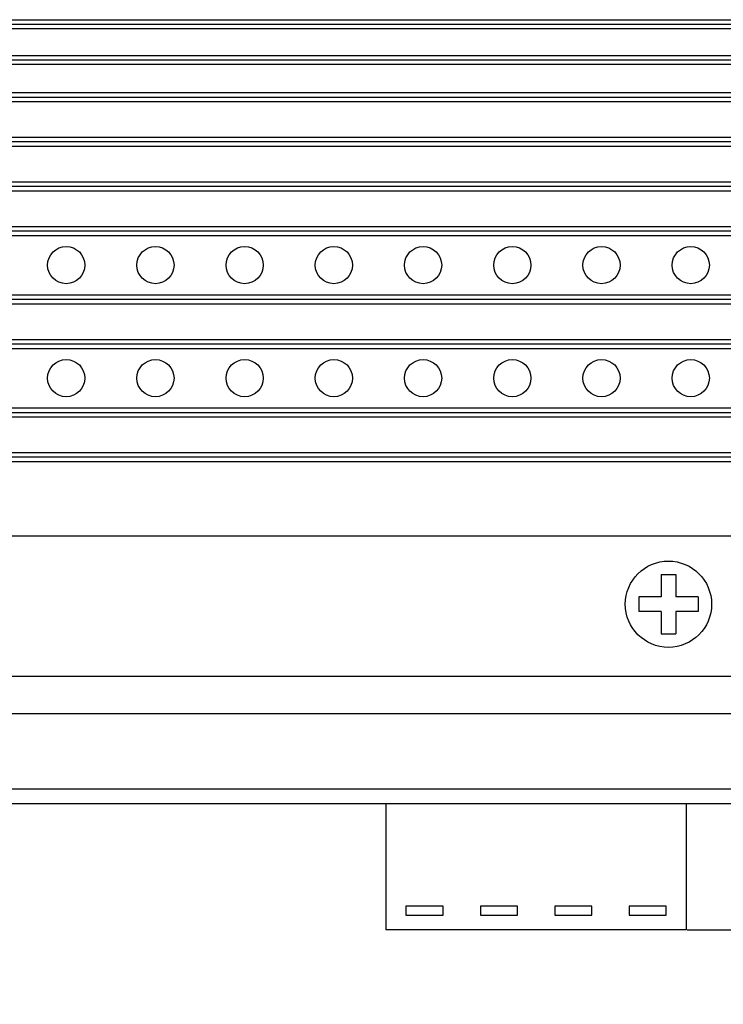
# Model space of a CAD drawing. Extents: x 5634 to 6145, y -878 to -510.
# Tile 11 of 28: x 5876 to 5923, y -760 to -693. Entities that reach past the tile are written whole.
import ezdxf

# ---------------------------------------------------------------- set-up
doc = ezdxf.new("R2010")
doc.units = 0
doc.header["$MEASUREMENT"] = 0
doc.header["$PDSIZE"] = -1
doc.layers.get('0').update_dxf_attribs({"linetype": 'CONTINUOUS'})
doc.layers.get('DEFPOINTS').update_dxf_attribs({"linetype": 'CONTINUOUS'})
doc.layers.add('0-0-9300-003', color=7, linetype='CONTINUOUS')
doc.styles.get("Standard").update_dxf_attribs({"font": 'txt.shx', "bigfont": 'lsp.shx'})
doc.styles.add('STYLE2', font='arial.ttf')
doc.dimstyles.get("Standard").update_dxf_attribs({"dimtxt": 0.18, "dimasz": 0.18, "dimexe": 0.18, "dimexo": 0.0625, "dimgap": 0.09, "dimtad": 0, "dimtih": 1, "dimtoh": 1, "dimdec": 4, "dimzin": 0, "dimdsep": 46, "dimtxsty": 'Standard', "dimcen": 0.09, "dimadec": 0, "dimazin": 0, "dimtfac": 1, "dimtdec": 4, "dimtofl": 0, "dimtmove": 0, "dimatfit": 0, "dimfxl": 1, "dimtolj": 1, "dimtzin": 0, "dimarcsym": 0})

# ---------------------------------------------------------------- blocks, each defined once
blk = doc.blocks.new('*D50')
at = {"layer": '0-0-9300-003', "color": 0, "linetype": 'Continuous', "lineweight": -2, "transparency": 16777216}
for p, q in [((5953.562, -743.53), (5953.562, -726.052)), ((5935.796, -746.03), (5954.562, -746.03)), ((5920.496, -754.53), (5954.562, -754.53)), ((5953.562, -757.03), (5953.562, -759.53))]:
    blk.add_line(p, q, dxfattribs=at)
at = {"layer": '0-0-9300-003', "color": 0, "linetype": 'Continuous', "transparency": 16777216}
for points in [[(5953.145, -743.53), (5953.978, -743.53), (5953.562, -746.03)], [(5953.145, -757.03), (5953.978, -757.03), (5953.562, -754.53)]]:
    blk.add_solid(points, dxfattribs=at)
at = {"layer": 'DEFPOINTS', "color": 0, "linetype": 'Continuous', "transparency": 16777216}
for p in [(5935.733, -746.03), (5953.562, -746.03), (5920.433, -754.53)]:
    blk.add_point(p, dxfattribs=at)
at = {"layer": '0-0-9300-003', "color": 0, "linetype": 'Continuous', "transparency": 16777216, "insert": (5950.009, -733.541), "char_height": 5, "attachment_point": 5, "rotation": 90, "style": 'STYLE2'}
blk.add_mtext('\\A1;8.50', dxfattribs=at)

msp = doc.modelspace()

# ---------------------------------------------------------------- linework, layer by layer
for p, q in [((5816.733, -693.33), (5934.733, -693.33)), ((5816.775, -693.63), (5934.733, -693.63)), ((5817.233, -693.93), (5934.233, -693.93)), ((5817.233, -695.73), (5934.233, -695.73)), ((5816.733, -696.33), (5934.733, -696.33)), ((5816.775, -696.03), (5934.733, -696.03)), ((5816.733, -698.23), (5934.733, -698.23)), ((5816.775, -698.53), (5934.733, -698.53)), ((5817.233, -698.83), (5934.233, -698.83)), ((5816.775, -701.53), (5934.733, -701.53)), ((5817.233, -701.23), (5934.233, -701.23)), ((5816.733, -701.83), (5934.733, -701.83)), ((5816.733, -704.23), (5934.733, -704.23)), ((5816.775, -704.53), (5934.733, -704.53)), ((5817.233, -704.83), (5934.233, -704.83)), ((5816.775, -707.53), (5934.733, -707.53)), ((5817.233, -707.23), (5934.233, -707.23)), ((5816.733, -707.83), (5934.733, -707.83)), ((5816.733, -711.83), (5934.733, -711.83)), ((5816.775, -712.13), (5934.733, -712.13)), ((5817.233, -712.43), (5934.233, -712.43)), ((5817.233, -714.83), (5934.233, -714.83)), ((5816.733, -715.43), (5934.733, -715.43)), ((5816.775, -715.13), (5934.733, -715.13)), ((5816.733, -719.43), (5934.733, -719.43)), ((5816.775, -719.73), (5934.733, -719.73)), ((5817.233, -720.03), (5934.233, -720.03)), ((5816.775, -722.73), (5934.733, -722.73)), ((5817.233, -722.43), (5934.233, -722.43)), ((5816.733, -723.03), (5934.733, -723.03)), ((5817.633, -728.03), (5933.833, -728.03)), ((5918.733, -730.63), (5919.733, -730.63)), ((5918.733, -730.63), (5918.733, -732.13)), ((5919.733, -730.63), (5919.733, -732.13)), ((5917.233, -732.13), (5917.233, -733.13)), ((5918.733, -732.13), (5917.233, -732.13)), ((5921.233, -732.13), (5919.733, -732.13)), ((5921.233, -732.13), (5921.233, -733.13)), ((5918.733, -733.13), (5917.233, -733.13)), ((5918.733, -733.13), (5918.733, -734.63)), ((5921.233, -733.13), (5919.733, -733.13)), ((5919.733, -733.13), (5919.733, -734.63)), ((5918.733, -734.63), (5919.733, -734.63)), ((5816.633, -737.47), (5934.833, -737.47)), ((5816.633, -739.974), (5934.833, -739.974)), ((5816.633, -745.032), (5934.833, -745.032)), ((5816.633, -746.03), (5934.833, -746.03)), ((5900.233, -746.03), (5900.233, -754.53)), ((5920.433, -746.03), (5920.433, -754.53)), ((5901.583, -752.93), (5901.583, -753.53)), ((5904.083, -752.93), (5901.583, -752.93)), ((5904.083, -753.53), (5904.083, -752.93)), ((5909.083, -752.93), (5906.583, -752.93)), ((5906.583, -752.93), (5906.583, -753.53)), ((5909.083, -753.53), (5909.083, -752.93)), ((5914.083, -752.93), (5911.583, -752.93)), ((5911.583, -752.93), (5911.583, -753.53)), ((5914.083, -753.53), (5914.083, -752.93)), ((5916.583, -752.93), (5916.583, -753.53)), ((5919.083, -752.93), (5916.583, -752.93)), ((5919.083, -753.53), (5919.083, -752.93)), ((5901.583, -753.53), (5904.083, -753.53)), ((5906.583, -753.53), (5909.083, -753.53)), ((5911.583, -753.53), (5914.083, -753.53)), ((5916.583, -753.53), (5919.083, -753.53)), ((5920.433, -754.53), (5900.233, -754.53)), ((5920.333, -754.53), (5900.333, -754.53))]:
    msp.add_line(p, q)
for centre, radius in [((5878.733, -709.83), 1.25), ((5884.733, -709.83), 1.25), ((5890.733, -709.83), 1.25), ((5896.733, -709.83), 1.25), ((5902.733, -709.83), 1.25), ((5908.733, -709.83), 1.25), ((5914.733, -709.83), 1.25), ((5920.733, -709.83), 1.25), ((5878.733, -717.43), 1.25), ((5884.733, -717.43), 1.25), ((5890.733, -717.43), 1.25), ((5896.733, -717.43), 1.25), ((5902.733, -717.43), 1.25), ((5908.733, -717.43), 1.25), ((5914.733, -717.43), 1.25), ((5920.733, -717.43), 1.25), ((5919.233, -732.63), 2.9)]:
    msp.add_circle(centre, radius)

# ---------------------------------------------------------------- dimensions: what is measured, and where the dimension line sits
at = {"layer": '0-0-9300-003', "color": 7, "linetype": 'Continuous'}
dim = msp.add_linear_dim(base=(5953.562, -746.03), p1=(5920.433, -754.53), p2=(5935.733, -746.03), angle=90, dimstyle='Standard', override={"dimtxt": 5, "dimasz": 2.5, "dimexe": 1, "dimgap": 1, "dimtad": 1, "dimtih": 0, "dimtoh": 0, "dimdec": 2, "dimtxsty": 'STYLE2', "dimcen": 0, "dimtp": 0.1, "dimtm": 0.1, "dimtfac": 0.6, "dimtdec": 2}, dxfattribs=at)
dim.commit()
dim.dimension.update_dxf_attribs({"geometry": '*D50', "text_midpoint": (5953.562, -733.541), "dimtype": 160})

doc.saveas('drawing.dxf')
